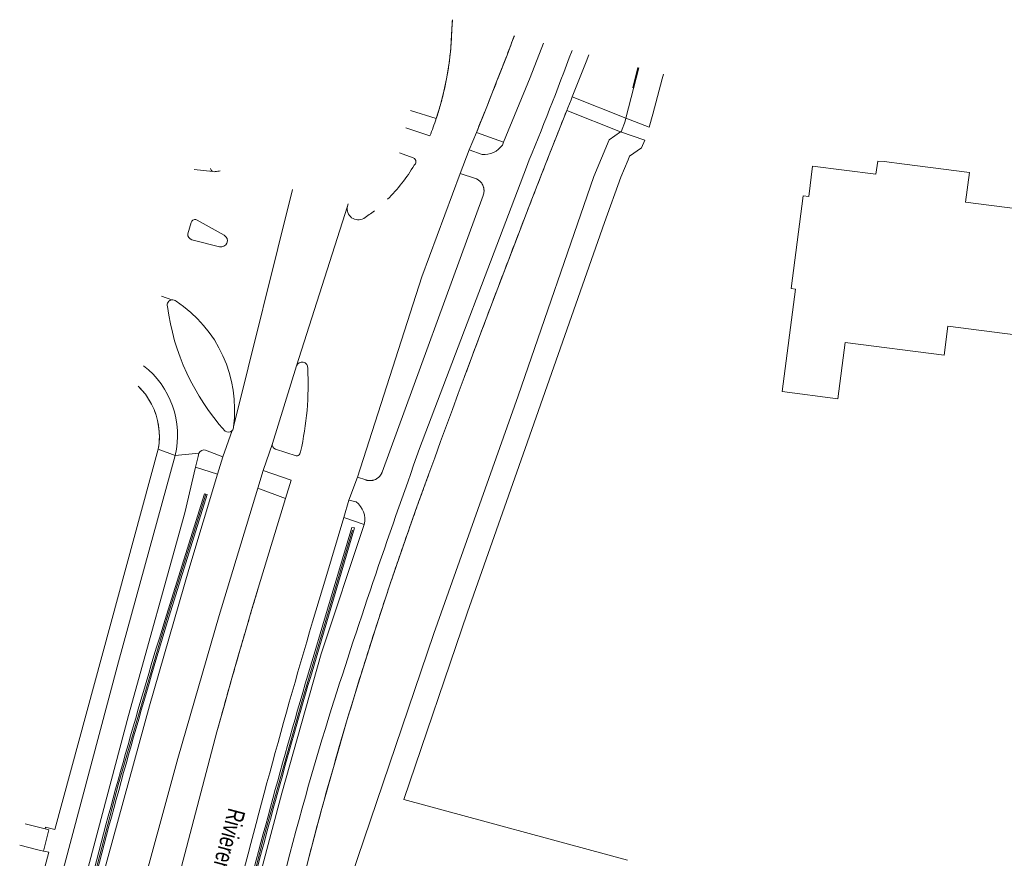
# Model space of a CAD drawing. Header units: metres. Extents: x 177050 to 178939, y 386242 to 386919.
# Tile 3 of 18: x 177086 to 177187, y 386833 to 386919. Entities that reach past the tile are written whole.
import ezdxf

# ---------------------------------------------------------------- set-up
doc = ezdxf.new("R2010")
doc.units = ezdxf.units.M
doc.header["$MEASUREMENT"] = 0
for name, color, linetype, lineweight in [('Level 3', 7, 'Continuous', 0), ('Level 4', 7, 'Continuous', 0), ('Level 9', 7, 'Continuous', 0)]:
    doc.layers.add(name, color=color, linetype=linetype, lineweight=lineweight)
doc.styles.add('Style-FANCY', font='FANCY.shx')

msp = doc.modelspace()

# ---------------------------------------------------------------- linework, layer by layer
at = {"layer": 'Level 3', "linetype": 'Continuous', "lineweight": 0, "flags": 128}
msp.add_lwpolyline([(177194.594, 386898.767), (177182.856, 386900.298), (177183.251, 386903.326), (177176.592, 386904.194), (177174.499, 386904.467), (177173.823, 386904.506), (177173.645, 386903.146), (177167.138, 386903.994), (177166.729, 386900.85), (177166.178, 386900.921), (177164.937, 386891.405), (177165.387, 386891.347), (177164.016, 386880.838), (177169.742, 386880.092), (177170.482, 386885.879), (177180.649, 386884.579), (177181.028, 386887.545), (177202.057, 386884.857)], dxfattribs=at)
at = {"layer": 'Level 4', "linetype": 'Continuous', "lineweight": 0, "flags": 128}
for points in [[(177149.17, 386914.101), (177148.668, 386912.032)], [(177104.787, 386870.286), (177100.924, 386857.961), (177100.536, 386856.725), (177095.784, 386840.442), (177092.41, 386827.567), (177092.338, 386827.251)], [(177107.815, 386823.74), (177110.704, 386834.963), (177114.657, 386848.967), (177119.841, 386866.607)]]:
    msp.add_lwpolyline(points, dxfattribs=at)
at = {"layer": 'Level 9', "linetype": 'Continuous', "lineweight": 0, "flags": 128}
for points in [[(177130.113, 386919.024, 0.0065817), (177130.035, 386917.515)], [(177130.035, 386917.515, -0.0116791), (177129.941, 386916.048)], [(177135.728, 386915.397, 0.0012388), (177136.483, 386917.378)], [(177109.852, 386818.726), (177110.808, 386822.737), (177110.881, 386823.044), (177112.206, 386828.615, -0.0144132), (177117.419, 386847.402, -0.0096817), (177126.75, 386874.968), (177137.715, 386903.875, 0.0082388), (177142.409, 386915.847)], [(177129.941, 386916.048, -0.0116787), (177129.779, 386914.587)], [(177129.779, 386914.587, -0.0116798), (177129.549, 386913.135)], [(177134.696, 386912.734, 0.0016689), (177135.728, 386915.397)], [(177129.549, 386913.135, -0.011683), (177129.251, 386911.695)], [(177133.646, 386910.078, 0.0016689), (177134.696, 386912.734)], [(177129.251, 386911.695, -0.0116772), (177128.887, 386910.271)], [(177128.887, 386910.271, -0.0116758), (177128.456, 386908.866)], [(177132.579, 386907.429, 0.0016688), (177133.646, 386910.078)], [(177140.065, 386905.142, -0.0009324), (177141.862, 386909.693)], [(177128.456, 386908.866, -0.013895), (177127.806, 386907.087), (177125.335, 386907.903)], [(177135.38, 386906.435), (177135.265, 386906.155, -0.2668191), (177133.165, 386905.19), (177131.855, 386905.66)], [(177124.671, 386905.336), (177126.1, 386904.85, -0.3079837), (177126.372, 386904.423, -0.233327), (177126.185, 386904.075, -0.0671333), (177123.443, 386900.58)], [(177138.285, 386900.585, -0.0009323), (177140.065, 386905.142)], [(177105.509, 386903.431, -0.2920051), (177105.269, 386903.752)], [(177106.266, 386903.495, -0.0103), (177105.747, 386903.42, -0.1639039), (177105.509, 386903.431)], [(177132.49, 386902.715, -0.0219394), (177132.597, 386902.671)], [(177132.597, 386902.671, -0.0218792), (177132.7, 386902.619)], [(177132.7, 386902.619, -0.0219878), (177132.798, 386902.557)], [(177132.798, 386902.557, -0.0220697), (177132.891, 386902.487)], [(177132.891, 386902.487, -0.0218749), (177132.976, 386902.409)], [(177132.976, 386902.409, -0.0220066), (177133.055, 386902.324)], [(177133.055, 386902.324, -0.021882), (177133.126, 386902.233)], [(177133.126, 386902.233, -0.0218234), (177133.188, 386902.136)], [(177133.188, 386902.136, -0.0220491), (177133.242, 386902.033)], [(177133.242, 386902.033, -0.0229608), (177133.288, 386901.921)], [(177133.288, 386901.921, -0.0228535), (177133.324, 386901.806)], [(177133.324, 386901.806, -0.0230936), (177133.35, 386901.687)], [(177133.359, 386901.326, -0.023038), (177133.34, 386901.206)], [(177133.35, 386901.687, -0.0229012), (177133.364, 386901.567)], [(177133.367, 386901.446, -0.0228035), (177133.359, 386901.326)], [(177133.364, 386901.567, -0.022947), (177133.367, 386901.446)], [(177133.31, 386901.089, -0.02291), (177133.27, 386900.975)], [(177133.34, 386901.206, -0.0229054), (177133.31, 386901.089)], [(177136.522, 386896.021, -0.0009324), (177138.285, 386900.585)], [(177122.097, 386899.405, -0.0202204), (177121.006, 386898.621, -0.6582996), (177119.335, 386899.859)], [(177103.759, 386898.496, 0.3851618), (177103.263, 386898.195), (177102.915, 386897.02, 0.3346179), (177103.336, 386896.431), (177106.187, 386895.7, 0.8767932), (177106.664, 386896.889), (177103.887, 386898.449, 0.0670199), (177103.759, 386898.496)], [(177134.776, 386891.451, -0.0009323), (177136.522, 386896.021)], [(177133.048, 386886.875, -0.0009321), (177134.776, 386891.451)], [(177107.478, 386876.821, -0.4106466), (177106.755, 386876.78, -0.1520577), (177100.836, 386889.561, -0.4797497), (177101.286, 386890.256)], [(177101.286, 386890.256, -0.2169773), (177101.715, 386890.105, -0.2905393), (177107.611, 386877.198)], [(177131.336, 386882.292, -0.0009323), (177133.048, 386886.875)], [(177098.372, 386883.489, -0.2942891), (177101.633, 386874.255)], [(177114.085, 386883.47, -0.88779), (177115.255, 386883.205, -0.0678207), (177114.515, 386874.652), (177114.44, 386874.425, -0.246575), (177114.076, 386874.225), (177111.927, 386874.914, -0.4063766), (177111.62, 386875.505)], [(177097.829, 386881.39, -0.0176795), (177098.183, 386881.017)], [(177098.183, 386881.017, -0.0207271), (177098.563, 386880.549)], [(177098.563, 386880.549, -0.0207316), (177098.903, 386880.051)], [(177098.903, 386880.051, -0.0207386), (177099.2, 386879.526)], [(177099.2, 386879.526, -0.0207216), (177099.453, 386878.979)], [(177099.453, 386878.979, -0.0207531), (177099.66, 386878.412)], [(177099.66, 386878.412, -0.0201767), (177099.815, 386877.846)], [(177099.815, 386877.846, -0.0201955), (177099.925, 386877.269)], [(177099.925, 386877.269, -0.0201572), (177099.987, 386876.686)], [(177107.611, 386877.198, -0.1993896), (177107.478, 386876.821)], [(177100.002, 386876.099, -0.0201784), (177099.97, 386875.513)], [(177099.987, 386876.686, -0.0201892), (177100.002, 386876.099)], [(177099.97, 386875.513, -0.0201937), (177099.891, 386874.931)], [(177104.055, 386874.514, -0.3433416), (177104.761, 386874.81), (177106.53, 386874.135)], [(177122.416, 386871.926, -0.0216275), (177122.319, 386871.864)], [(177122.507, 386871.996, -0.0215672), (177122.416, 386871.926)], [(177122.592, 386872.074, -0.021671), (177122.507, 386871.996)], [(177122.67, 386872.159, -0.0216698), (177122.592, 386872.074)], [(177122.74, 386872.25, -0.0215635), (177122.67, 386872.159)], [(177122.802, 386872.348, -0.0217842), (177122.74, 386872.25)], [(177122.856, 386872.45, -0.0216789), (177122.802, 386872.348)], [(177122.9, 386872.556, -0.0215543), (177122.856, 386872.45)], [(177127.014, 386870.502, -0.0011788), (177127.699, 386872.379)], [(177121.317, 386871.725, -0.0216206), (177121.207, 386871.759)], [(177121.43, 386871.701, -0.0216891), (177121.317, 386871.725)], [(177121.544, 386871.687, -0.0215646), (177121.43, 386871.701)], [(177121.659, 386871.683, -0.0216068), (177121.544, 386871.687)], [(177121.775, 386871.689, -0.0218136), (177121.659, 386871.683)], [(177121.889, 386871.705, -0.0216216), (177121.775, 386871.689)], [(177122.001, 386871.73, -0.0215519), (177121.889, 386871.705)], [(177122.111, 386871.765, -0.0216734), (177122.001, 386871.73)], [(177122.217, 386871.81, -0.0216239), (177122.111, 386871.765)], [(177122.319, 386871.864, -0.0216799), (177122.217, 386871.81)], [(177091.16, 386822.97, -0.0014229), (177092.101, 386826.995), (177092.102, 386826.997), (177092.102, 386827), (177092.35, 386828.043, -0.0126547), (177100.557, 386857.319), (177104.63, 386870.33), (177104.787, 386870.286)], [(177104.787, 386870.286), (177104.92, 386870.249), (177100.848, 386857.219, 0.0114549), (177092.66, 386827.906), (177092.432, 386826.975), (177092.426, 386826.948), (177092.42, 386826.922, 0.0064751), (177091.458, 386822.903)], [(177126.339, 386868.622, -0.0011784), (177127.014, 386870.502)], [(177119.49, 386869.69), (177120.215, 386869.505, -0.3012114), (177121.057, 386867.183)], [(177105.793, 386819.648), (177106.689, 386823.674), (177106.757, 386823.98, -0.0115834), (177115.75, 386857.191), (177117.104, 386861.716), (177118.954, 386867.898)], [(177125.672, 386866.739, -0.0011785), (177126.339, 386868.622)], [(177106.636, 386819.456, -0.0023912), (177107.602, 386823.466), (177107.624, 386823.622), (177107.647, 386823.778), (177107.856, 386824.494, -0.0108347), (177115.799, 386853.519), (177116.808, 386856.884), (177119.799, 386866.859), (177120.063, 386866.822), (177117.043, 386856.614), (177115.522, 386851.473, 0.0086906), (177108.138, 386824.47), (177107.892, 386823.464), (177107.885, 386823.433), (177107.878, 386823.403, 0.0023917), (177106.921, 386819.391)], [(177125.014, 386864.853, -0.0011784), (177125.672, 386866.739)], [(177124.365, 386862.963, -0.0011789), (177125.014, 386864.853)], [(177123.725, 386861.071, -0.0011783), (177124.365, 386862.963)], [(177122.202, 386856.446, -0.0028624), (177123.725, 386861.071)], [(177110.172, 386860.64, 0.0010971), (177109.487, 386858.363)], [(177109.487, 386858.363, 0.0010968), (177108.811, 386856.084)], [(177108.811, 386856.084, 0.0010971), (177108.146, 386853.801)], [(177120.731, 386851.803, -0.002863), (177122.202, 386856.446)], [(177108.146, 386853.801, 0.0012627), (177107.393, 386851.17)], [(177119.314, 386847.144, -0.0028626), (177120.731, 386851.803)], [(177107.393, 386851.17, 0.0012623), (177106.653, 386848.536)], [(177106.653, 386848.536, 0.0012625), (177105.926, 386845.898)], [(177117.95, 386842.469, -0.0028627), (177119.314, 386847.144)], [(177116.64, 386837.779, -0.0028625), (177117.95, 386842.469)], [(177115.384, 386833.074, -0.0028626), (177116.64, 386837.779)]]:
    msp.add_lwpolyline(points, format="xyb", dxfattribs=at)
for points in [[(177130.035, 386917.515), (177130.122, 386919.021)], [(177129.941, 386916.048), (177130.035, 386917.515)], [(177135.38, 386906.435), (177138.12, 386913.075), (177139.483, 386916.603)], [(177136.481, 386917.379), (177135.728, 386915.397)], [(177129.779, 386914.587), (177129.941, 386916.048)], [(177129.549, 386913.135), (177129.779, 386914.587)], [(177135.728, 386915.397), (177134.696, 386912.734)], [(177144.142, 386915.4), (177143.857, 386914.691), (177143.375, 386913.49), (177142.895, 386912.289), (177142.416, 386911.087)], [(177147.948, 386908.905), (177149.277, 386914.073)], [(177147.948, 386908.905), (177150.345, 386907.998), (177150.728, 386909.324), (177151.677, 386912.939), (177151.804, 386913.421)], [(177129.251, 386911.695), (177129.549, 386913.135)], [(177134.696, 386912.734), (177133.646, 386910.078)], [(177128.887, 386910.271), (177129.251, 386911.695)], [(177141.862, 386909.693), (177141.973, 386909.972), (177142.306, 386910.808), (177142.416, 386911.087)], [(177142.416, 386911.087), (177147.948, 386908.905)], [(177125.803, 386909.715), (177128.456, 386908.866)], [(177128.456, 386908.866), (177128.887, 386910.271)], [(177133.646, 386910.078), (177132.579, 386907.429)], [(177141.862, 386909.693), (177140.065, 386905.142)], [(177147.404, 386907.507), (177141.862, 386909.693)], [(177147.948, 386908.905), (177147.873, 386908.613), (177147.813, 386908.381), (177147.566, 386907.766), (177147.485, 386907.564), (177147.404, 386907.507)], [(177119.074, 386829.045), (177128.209, 386855.996), (177136.888, 386880.402), (177144.66, 386902.932), (177146.242, 386906.697), (177147.404, 386907.507)], [(177148.111, 386832.715), (177125.115, 386838.925), (177131.683, 386858.178), (177137.584, 386874.981), (177145.74, 386898.209), (177147.42, 386902.838), (177148.163, 386904.621), (177148.319, 386904.997), (177149.545, 386905.866), (177149.875, 386906.639), (177147.404, 386907.507)], [(177131.855, 386905.66), (177132.579, 386907.429)], [(177132.579, 386907.429), (177135.38, 386906.435)], [(177130.925, 386903.24), (177131.855, 386905.66)], [(177140.065, 386905.142), (177138.285, 386900.585)], [(177103.577, 386903.64), (177105.509, 386903.431)], [(177130.925, 386903.24), (177126.99, 386892.63), (177120.375, 386872.055)], [(177132.49, 386902.715), (177130.925, 386903.24)], [(177132.597, 386902.671), (177132.49, 386902.715)], [(177132.7, 386902.619), (177132.597, 386902.671)], [(177132.798, 386902.557), (177132.7, 386902.619)], [(177132.891, 386902.487), (177132.798, 386902.557)], [(177132.976, 386902.409), (177132.891, 386902.487)], [(177133.055, 386902.324), (177132.976, 386902.409)], [(177133.126, 386902.233), (177133.055, 386902.324)], [(177113.695, 386901.576), (177107.611, 386877.198)], [(177133.188, 386902.136), (177133.126, 386902.233)], [(177133.242, 386902.033), (177133.188, 386902.136)], [(177133.288, 386901.921), (177133.242, 386902.033)], [(177133.324, 386901.806), (177133.288, 386901.921)], [(177133.35, 386901.687), (177133.324, 386901.806)], [(177133.34, 386901.206), (177133.359, 386901.326)], [(177133.364, 386901.567), (177133.35, 386901.687)], [(177133.359, 386901.326), (177133.367, 386901.446)], [(177133.367, 386901.446), (177133.364, 386901.567)], [(177122.9, 386872.556), (177133.27, 386900.975)], [(177133.27, 386900.975), (177133.31, 386901.089)], [(177133.31, 386901.089), (177133.34, 386901.206)], [(177138.285, 386900.585), (177136.522, 386896.021)], [(177114.085, 386883.47), (177119.335, 386899.859)], [(177119.335, 386899.859), (177119.411, 386900.099)], [(177136.522, 386896.021), (177134.776, 386891.451)], [(177134.776, 386891.451), (177133.048, 386886.875)], [(177101.286, 386890.256), (177100.217, 386890.632)], [(177133.048, 386886.875), (177131.336, 386882.292)], [(177111.62, 386875.505), (177114.085, 386883.47)], [(177131.336, 386882.292), (177130.724, 386880.642), (177130.114, 386878.991), (177129.507, 386877.339), (177128.902, 386875.687), (177128.299, 386874.033), (177127.699, 386872.379)], [(177098.183, 386881.017), (177097.829, 386881.387)], [(177098.563, 386880.549), (177098.183, 386881.017)], [(177098.903, 386880.051), (177098.563, 386880.549)], [(177099.2, 386879.526), (177098.903, 386880.051)], [(177099.453, 386878.979), (177099.2, 386879.526)], [(177099.66, 386878.412), (177099.453, 386878.979)], [(177099.815, 386877.846), (177099.66, 386878.412)], [(177099.925, 386877.269), (177099.815, 386877.846)], [(177099.987, 386876.686), (177099.925, 386877.269)], [(177099.97, 386875.513), (177100.002, 386876.099)], [(177100.002, 386876.099), (177099.987, 386876.686)], [(177106.53, 386874.135), (177107.478, 386876.821)], [(177099.891, 386874.931), (177099.97, 386875.513)], [(177110.675, 386872.715), (177111.62, 386875.505)], [(177101.633, 386874.255), (177095.815, 386853.07), (177089.115, 386827.982), (177089.043, 386827.69), (177088.058, 386823.675)], [(177088.268, 386835.911), (177088.306, 386836.076), (177089.275, 386835.86), (177099.891, 386874.931)], [(177101.633, 386874.255), (177099.891, 386874.931)], [(177104.055, 386874.514), (177101.633, 386874.255)], [(177103.713, 386873.06), (177103.975, 386874.175), (177104.055, 386874.514)], [(177106.53, 386874.135), (177105.99, 386872.339)], [(177090.464, 386823.129), (177091.41, 386827.152), (177091.479, 386827.446), (177096.815, 386847.565), (177102.61, 386868.36), (177103.713, 386873.06)], [(177103.713, 386873.06), (177105.99, 386872.339)], [(177105.99, 386872.339), (177103.045, 386862.55), (177098.98, 386848.54), (177093.106, 386827.077), (177093.039, 386826.781), (177092.131, 386822.75)], [(177110.122, 386870.896), (177110.675, 386872.715)], [(177110.675, 386872.715), (177113.55, 386871.74), (177112.977, 386869.857)], [(177119.49, 386869.69), (177120.375, 386872.055)], [(177120.375, 386872.055), (177121.207, 386871.759)], [(177122.319, 386871.864), (177122.416, 386871.926)], [(177122.416, 386871.926), (177122.507, 386871.996)], [(177122.507, 386871.996), (177122.592, 386872.074)], [(177122.592, 386872.074), (177122.67, 386872.159)], [(177122.67, 386872.159), (177122.74, 386872.25)], [(177122.74, 386872.25), (177122.802, 386872.348)], [(177122.802, 386872.348), (177122.856, 386872.45)], [(177122.856, 386872.45), (177122.9, 386872.556)], [(177127.699, 386872.379), (177127.014, 386870.502)], [(177121.207, 386871.759), (177121.317, 386871.725)], [(177121.317, 386871.725), (177121.43, 386871.701)], [(177121.43, 386871.701), (177121.544, 386871.687)], [(177121.544, 386871.687), (177121.659, 386871.683)], [(177121.659, 386871.683), (177121.775, 386871.689)], [(177121.775, 386871.689), (177121.889, 386871.705)], [(177121.889, 386871.705), (177122.001, 386871.73)], [(177122.001, 386871.73), (177122.111, 386871.765)], [(177122.111, 386871.765), (177122.217, 386871.81)], [(177122.217, 386871.81), (177122.319, 386871.864)], [(177110.122, 386870.896), (177106.15, 386857.84), (177101.9, 386843.14), (177097.722, 386827.858)], [(177112.977, 386869.857), (177110.122, 386870.896)], [(177127.014, 386870.502), (177126.339, 386868.622)], [(177110.172, 386860.64), (177112.977, 386869.857)], [(177118.954, 386867.898), (177119.49, 386869.69)], [(177121.057, 386867.183), (177118.954, 386867.898)], [(177126.339, 386868.622), (177125.672, 386866.739)], [(177121.057, 386867.183), (177116.635, 386853.9), (177112.595, 386839.58), (177108.349, 386823.619), (177108.284, 386823.311), (177107.424, 386819.277)], [(177125.672, 386866.739), (177125.014, 386864.853)], [(177125.014, 386864.853), (177124.365, 386862.963)], [(177124.365, 386862.963), (177123.725, 386861.071)], [(177123.725, 386861.071), (177122.202, 386856.446)], [(177109.487, 386858.363), (177110.172, 386860.64)], [(177108.811, 386856.084), (177109.487, 386858.363)], [(177108.146, 386853.801), (177108.811, 386856.084)], [(177122.202, 386856.446), (177120.731, 386851.803)], [(177107.393, 386851.17), (177108.146, 386853.801)], [(177120.731, 386851.803), (177119.314, 386847.144)], [(177106.653, 386848.536), (177107.393, 386851.17)], [(177105.926, 386845.898), (177106.653, 386848.536)], [(177119.314, 386847.144), (177117.95, 386842.469)], [(177100.961, 386827.089), (177105.926, 386845.898)], [(177117.95, 386842.469), (177116.64, 386837.779)], [(177116.64, 386837.779), (177115.384, 386833.074)], [(177086.217, 386836.438), (177088.268, 386835.911)], [(177088.268, 386835.911), (177088.656, 386835.811), (177088.101, 386833.64)], [(177088.101, 386833.64), (177087.373, 386833.805), (177085.65, 386834.242)], [(177087.261, 386828.352), (177087.273, 386828.4), (177088.648, 386833.516), (177088.101, 386833.64)], [(177115.384, 386833.074), (177114.63, 386830.145), (177115.399, 386829.955)]]:
    msp.add_lwpolyline(points, dxfattribs=at)

# ---------------------------------------------------------------- texts
at = {"layer": 'Level 4', "linetype": 'Continuous', "lineweight": 0, "style": 'Style-FANCY', "width": 0.75}
msp.add_text('Rivierensingel', height=1.8, rotation=255.2, dxfattribs=at).set_placement((177107.122, 386838.147))

doc.saveas('drawing.dxf')
